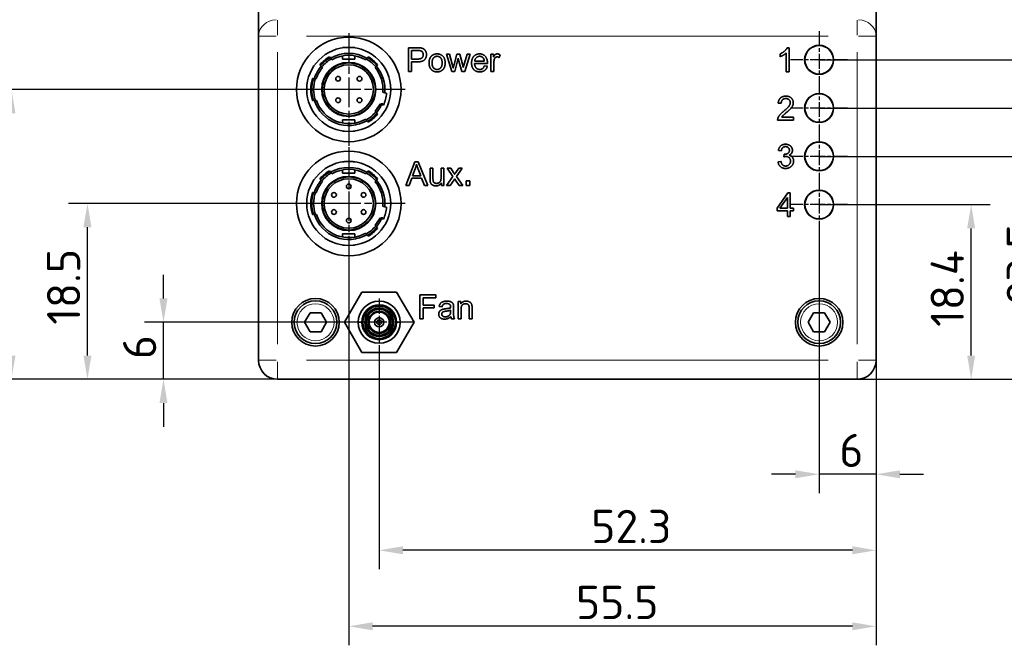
# Model space of a CAD drawing. Header units: millimetres. Extents: x 5 to 589, y 5 to 415.
# Tile 30 of 34: x 431 to 535, y 191 to 257. Entities that reach past the tile are written whole.
import ezdxf

# ---------------------------------------------------------------- set-up
doc = ezdxf.new("R2010")
doc.units = ezdxf.units.MM
doc.linetypes.add('CHAIN', pattern=[0.3543, 0.2362, -0.0295, 0.0591, -0.0295])
doc.linetypes.add('LONG_DASH_DOTTED', pattern=[0.3001, 0.2362, -0.0295, 0.0049, -0.0295])
for name, color, linetype, lineweight in [('Bemaßung (ISO)', 7, 'Continuous', 25), ('Mittelpunktmarkierung (ISO)', 7, 'LONG_DASH_DOTTED', 25), ('Sichtbar (ISO)', 7, 'Continuous', 35), ('Sichtbar schmal (ISO)', 7, 'Continuous', 18)]:
    doc.layers.add(name, color=color, linetype=linetype, lineweight=lineweight)
doc.styles.add('Notiztext (ISO)', font='isocpeur.ttf')
doc.dimstyles.new('Standard (ISO)', dxfattribs={"dimtxt": 3.5, "dimasz": 2.5, "dimexe": 2, "dimexo": 0, "dimgap": 0.762, "dimtad": 1, "dimtoh": 1, "dimdec": 8, "dimrnd": 1e-08, "dimdsep": 46, "dimtxsty": 'Notiztext (ISO)', "dimcen": 0.09, "dimdle": 10, "dimclrd": 256, "dimclre": 256, "dimclrt": 256, "dimadec": 6, "dimazin": 2, "dimtfac": 0.514286, "dimtdec": 3, "dimtmove": 0, "dimatfit": 3, "dimfxl": 1, "dimtolj": 1, "dimlwd": -1, "dimlwe": -1, "dimarcsym": 0})

# ---------------------------------------------------------------- blocks, each defined once
blk = doc.blocks.new('*D31')
at = {"layer": 'Bemaßung (ISO)', "transparency": 16777216}
for p, q in [((515.47, 237.65), (533.47, 237.65)), ((531.47, 221.77), (531.47, 235.15)), ((519.47, 219.27), (533.47, 219.27))]:
    blk.add_line(p, q, dxfattribs=at)
for points in [[(531.05, 235.15), (531.89, 235.15), (531.47, 237.65)], [(531.05, 221.77), (531.89, 221.77), (531.47, 219.27)]]:
    blk.add_solid(points, dxfattribs=at)
at = {"layer": 'Defpoints', "color": 0, "transparency": 16777216}
for p in [(515.47, 237.65), (531.47, 237.65), (519.47, 219.27)]:
    blk.add_point(p, dxfattribs=at)
at = {"layer": 'Bemaßung (ISO)', "transparency": 16777216, "insert": (527.21, 224.79), "char_height": 3.5, "attachment_point": 1, "rotation": 90, "style": 'Notiztext (ISO)'}
blk.add_mtext('\\A1;18.4', dxfattribs=at)
blk = doc.blocks.new('*D32')
at = {"layer": 'Bemaßung (ISO)', "transparency": 16777216}
for p, q in [((515.47, 242.73), (541.47, 242.73)), ((539.47, 221.77), (539.47, 240.23)), ((519.47, 219.27), (541.47, 219.27))]:
    blk.add_line(p, q, dxfattribs=at)
for points in [[(539.05, 240.23), (539.89, 240.23), (539.47, 242.73)], [(539.05, 221.77), (539.89, 221.77), (539.47, 219.27)]]:
    blk.add_solid(points, dxfattribs=at)
at = {"layer": 'Defpoints', "color": 0, "transparency": 16777216}
for p in [(515.47, 242.73), (539.47, 242.73), (519.47, 219.27)]:
    blk.add_point(p, dxfattribs=at)
at = {"layer": 'Bemaßung (ISO)', "transparency": 16777216, "insert": (535.21, 227.16), "char_height": 3.5, "attachment_point": 1, "rotation": 90, "style": 'Notiztext (ISO)'}
blk.add_mtext('\\A1;23.5', dxfattribs=at)
blk = doc.blocks.new('*D33')
at = {"layer": 'Bemaßung (ISO)', "transparency": 16777216}
for p, q in [((515.47, 247.81), (549.47, 247.81)), ((547.47, 221.77), (547.47, 245.31)), ((519.47, 219.27), (549.47, 219.27))]:
    blk.add_line(p, q, dxfattribs=at)
for points in [[(547.05, 245.31), (547.89, 245.31), (547.47, 247.81)], [(547.05, 221.77), (547.89, 221.77), (547.47, 219.27)]]:
    blk.add_solid(points, dxfattribs=at)
at = {"layer": 'Defpoints', "color": 0, "transparency": 16777216}
for p in [(515.47, 247.81), (547.47, 247.81), (519.47, 219.27)]:
    blk.add_point(p, dxfattribs=at)
at = {"layer": 'Bemaßung (ISO)', "transparency": 16777216, "insert": (543.21, 229.7), "char_height": 3.5, "attachment_point": 1, "rotation": 90, "style": 'Notiztext (ISO)'}
blk.add_mtext('\\A1;28.5', dxfattribs=at)
blk = doc.blocks.new('*D34')
at = {"layer": 'Bemaßung (ISO)', "transparency": 16777216}
for p, q in [((515.47, 252.89), (557.47, 252.89)), ((555.47, 221.77), (555.47, 250.39)), ((519.47, 219.27), (557.47, 219.27))]:
    blk.add_line(p, q, dxfattribs=at)
for points in [[(555.05, 250.39), (555.89, 250.39), (555.47, 252.89)], [(555.05, 221.77), (555.89, 221.77), (555.47, 219.27)]]:
    blk.add_solid(points, dxfattribs=at)
at = {"layer": 'Defpoints', "color": 0, "transparency": 16777216}
for p in [(515.47, 252.89), (555.47, 252.89), (519.47, 219.27)]:
    blk.add_point(p, dxfattribs=at)
at = {"layer": 'Bemaßung (ISO)', "transparency": 16777216, "insert": (551.21, 232.24), "char_height": 3.5, "attachment_point": 1, "rotation": 90, "style": 'Notiztext (ISO)'}
blk.add_mtext('\\A1;33.6', dxfattribs=at)
blk = doc.blocks.new('*D39')
at = {"layer": 'Bemaßung (ISO)', "transparency": 16777216}
for p, q in [((510.43, 276.57), (565.47, 276.57)), ((563.47, 221.77), (563.47, 274.07)), ((519.47, 219.27), (565.47, 219.27))]:
    blk.add_line(p, q, dxfattribs=at)
for points in [[(563.05, 274.07), (563.89, 274.07), (563.47, 276.57)], [(563.05, 221.77), (563.89, 221.77), (563.47, 219.27)]]:
    blk.add_solid(points, dxfattribs=at)
at = {"layer": 'Defpoints', "color": 0, "transparency": 16777216}
for p in [(510.43, 276.57), (563.47, 276.57), (519.47, 219.27)]:
    blk.add_point(p, dxfattribs=at)
at = {"layer": 'Bemaßung (ISO)', "transparency": 16777216, "insert": (559.21, 244.08), "char_height": 3.5, "attachment_point": 1, "rotation": 90, "style": 'Notiztext (ISO)'}
blk.add_mtext('\\A1;57.3', dxfattribs=at)
blk = doc.blocks.new('*D40')
at = {"layer": 'Bemaßung (ISO)', "transparency": 16777216}
for p, q in [((515.47, 234.65), (515.47, 207.27)), ((521.47, 221.27), (521.47, 207.27)), ((512.97, 209.27), (510.47, 209.27)), ((521.47, 209.27), (515.47, 209.27)), ((523.97, 209.27), (526.47, 209.27))]:
    blk.add_line(p, q, dxfattribs=at)
for points in [[(512.97, 209.69), (512.97, 208.85), (515.47, 209.27)], [(523.97, 209.69), (523.97, 208.85), (521.47, 209.27)]]:
    blk.add_solid(points, dxfattribs=at)
at = {"layer": 'Defpoints', "color": 0, "transparency": 16777216}
for p in [(515.47, 234.65), (521.47, 221.27), (515.47, 209.27)]:
    blk.add_point(p, dxfattribs=at)
at = {"layer": 'Bemaßung (ISO)', "transparency": 16777216, "insert": (517.6, 213.53), "char_height": 3.5, "attachment_point": 1, "style": 'Notiztext (ISO)'}
blk.add_mtext('\\A1;6', dxfattribs=at)
blk = doc.blocks.new('*D41')
at = {"layer": 'Bemaßung (ISO)', "transparency": 16777216}
for p, q in [((469.17, 221.55), (469.17, 199.27)), ((521.47, 221.27), (521.47, 199.27)), ((518.97, 201.27), (471.67, 201.27))]:
    blk.add_line(p, q, dxfattribs=at)
for points in [[(471.67, 201.69), (471.67, 200.85), (469.17, 201.27)], [(518.97, 201.69), (518.97, 200.85), (521.47, 201.27)]]:
    blk.add_solid(points, dxfattribs=at)
at = {"layer": 'Defpoints', "color": 0, "transparency": 16777216}
for p in [(469.17, 221.55), (521.47, 221.27), (469.17, 201.27)]:
    blk.add_point(p, dxfattribs=at)
at = {"layer": 'Bemaßung (ISO)', "transparency": 16777216, "insert": (491.48, 205.53), "char_height": 3.5, "attachment_point": 1, "style": 'Notiztext (ISO)'}
blk.add_mtext('\\A1;52.3', dxfattribs=at)
blk = doc.blocks.new('*D42')
at = {"layer": 'Bemaßung (ISO)', "transparency": 16777216}
for p, q in [((465.97, 231.84), (465.97, 191.27)), ((521.47, 221.27), (521.47, 191.27)), ((518.97, 193.27), (468.47, 193.27))]:
    blk.add_line(p, q, dxfattribs=at)
for points in [[(468.47, 193.69), (468.47, 192.85), (465.97, 193.27)], [(518.97, 193.69), (518.97, 192.85), (521.47, 193.27)]]:
    blk.add_solid(points, dxfattribs=at)
at = {"layer": 'Defpoints', "color": 0, "transparency": 16777216}
for p in [(465.97, 231.84), (521.47, 221.27), (465.97, 193.27)]:
    blk.add_point(p, dxfattribs=at)
at = {"layer": 'Bemaßung (ISO)', "transparency": 16777216, "insert": (489.88, 197.53), "char_height": 3.5, "attachment_point": 1, "style": 'Notiztext (ISO)'}
blk.add_mtext('\\A1;55.5', dxfattribs=at)
blk = doc.blocks.new('*D43')
at = {"layer": 'Bemaßung (ISO)', "transparency": 16777216}
for p, q in [((446.47, 227.77), (446.47, 230.27)), ((469.17, 225.27), (444.47, 225.27)), ((446.47, 219.27), (446.47, 225.27)), ((458.47, 219.27), (444.47, 219.27)), ((446.47, 216.77), (446.47, 214.27))]:
    blk.add_line(p, q, dxfattribs=at)
for points in [[(446.05, 227.77), (446.89, 227.77), (446.47, 225.27)], [(446.05, 216.77), (446.89, 216.77), (446.47, 219.27)]]:
    blk.add_solid(points, dxfattribs=at)
at = {"layer": 'Defpoints', "color": 0, "transparency": 16777216}
for p in [(446.47, 225.27), (469.17, 225.27), (458.47, 219.27)]:
    blk.add_point(p, dxfattribs=at)
at = {"layer": 'Bemaßung (ISO)', "transparency": 16777216, "insert": (442.21, 221.39), "char_height": 3.5, "attachment_point": 1, "rotation": 90, "style": 'Notiztext (ISO)'}
blk.add_mtext('\\A1;6', dxfattribs=at)
blk = doc.blocks.new('*D44')
at = {"layer": 'Bemaßung (ISO)', "transparency": 16777216}
for p, q in [((465.97, 237.77), (436.47, 237.77)), ((438.47, 221.77), (438.47, 235.27)), ((458.47, 219.27), (436.47, 219.27))]:
    blk.add_line(p, q, dxfattribs=at)
for points in [[(438.05, 235.27), (438.89, 235.27), (438.47, 237.77)], [(438.05, 221.77), (438.89, 221.77), (438.47, 219.27)]]:
    blk.add_solid(points, dxfattribs=at)
at = {"layer": 'Defpoints', "color": 0, "transparency": 16777216}
for p in [(438.47, 237.77), (465.97, 237.77), (458.47, 219.27)]:
    blk.add_point(p, dxfattribs=at)
at = {"layer": 'Bemaßung (ISO)', "transparency": 16777216, "insert": (434.21, 225.01), "char_height": 3.5, "attachment_point": 1, "rotation": 90, "style": 'Notiztext (ISO)'}
blk.add_mtext('\\A1;18.5', dxfattribs=at)
blk = doc.blocks.new('*D45')
at = {"layer": 'Bemaßung (ISO)', "transparency": 16777216}
for p, q in [((465.97, 249.77), (428.47, 249.77)), ((430.47, 221.77), (430.47, 247.27)), ((458.47, 219.27), (428.47, 219.27))]:
    blk.add_line(p, q, dxfattribs=at)
for points in [[(430.05, 247.27), (430.89, 247.27), (430.47, 249.77)], [(430.05, 221.77), (430.89, 221.77), (430.47, 219.27)]]:
    blk.add_solid(points, dxfattribs=at)
at = {"layer": 'Defpoints', "color": 0, "transparency": 16777216}
for p in [(430.47, 249.77), (465.97, 249.77), (458.47, 219.27)]:
    blk.add_point(p, dxfattribs=at)
at = {"layer": 'Bemaßung (ISO)', "transparency": 16777216, "insert": (426.21, 230.66), "char_height": 3.5, "attachment_point": 1, "rotation": 90, "style": 'Notiztext (ISO)'}
blk.add_mtext('\\A1;30.5', dxfattribs=at)

msp = doc.modelspace()

# ---------------------------------------------------------------- linework, layer by layer
at = {"layer": 'Mittelpunktmarkierung (ISO)', "linetype": 'CHAIN', "ltscale": 13.167707}
for p, q in [((465.97141571, 255.69486993), (465.97141571, 243.84486993)), ((471.89641571, 249.76986993), (460.04641571, 249.76986993)), ((465.97141571, 243.69486993), (465.97141571, 231.84486993)), ((471.89641571, 237.76986993), (460.04641571, 237.76986993))]:
    msp.add_line(p, q, dxfattribs=at)
at = {"layer": 'Mittelpunktmarkierung (ISO)', "linetype": 'CHAIN', "ltscale": 6.667144}
for p, q in [((515.47141571, 255.88986993), (515.47141571, 249.88986993)), ((518.47141571, 252.88986993), (512.47141571, 252.88986993)), ((515.47141571, 250.80986993), (515.47141571, 244.80986993)), ((518.47141571, 247.80986993), (512.47141571, 247.80986993)), ((515.47141571, 245.72986993), (515.47141571, 239.72986993)), ((518.47141571, 242.72986993), (512.47141571, 242.72986993)), ((515.47141571, 240.64986993), (515.47141571, 234.64986993)), ((518.47141571, 237.64986993), (512.47141571, 237.64986993))]:
    msp.add_line(p, q, dxfattribs=at)
at = {"layer": 'Mittelpunktmarkierung (ISO)', "linetype": 'CHAIN', "ltscale": 6.907332}
msp.add_line((469.17141571, 227.76986993), (469.17141571, 221.55371995), dxfattribs=at)
at = {"layer": 'Mittelpunktmarkierung (ISO)', "linetype": 'CHAIN', "ltscale": 8.258727}
msp.add_line((472.88756569, 225.26986993), (465.45526574, 225.26986993), dxfattribs=at)
at = {"layer": 'Sichtbar (ISO)'}
for p, q in [((456.47141571, 267.16046885), (456.47141571, 255.38252336)), ((521.47141571, 255.38252336), (521.47141571, 267.16046885)), ((456.47141571, 255.38252336), (456.47141571, 221.26986993)), ((521.47141571, 221.26986993), (521.47141571, 255.38252336)), ((465.32141571, 254.14686947), (465.32141571, 254.16986993)), ((465.32141571, 254.16986993), (465.50170835, 254.16986993)), ((466.44112307, 254.16986993), (466.62141571, 254.16986993)), ((466.62141571, 254.14686947), (466.62141571, 254.16986993)), ((472.24008949, 254.15987762), (473.18330595, 254.15987762)), ((472.24008949, 251.65987762), (472.24008949, 254.15987762)), ((512.10194169, 254.14463376), (512.30011243, 254.14463376)), ((512.30011243, 254.14463376), (512.30011243, 251.63510632)), ((463.93236849, 253.21113226), (464.06275088, 253.05574859)), ((464.06275088, 253.05574859), (464.19334087, 252.9001175)), ((465.32141571, 252.96986993), (465.32141571, 253.31070316)), ((465.32141571, 252.96986993), (466.62141571, 252.96986993)), ((466.62141571, 252.96986993), (466.62141571, 253.31070316)), ((467.74949055, 252.9001175), (467.88008054, 253.05574859)), ((467.88008054, 253.05574859), (468.01046293, 253.21113226)), ((472.57164437, 252.97085323), (472.57164437, 253.86452701)), ((472.57164437, 253.86452701), (473.21188827, 253.86452701)), ((473.21760474, 252.97085323), (472.57164437, 252.97085323)), ((476.25304681, 253.47199653), (476.56935778, 253.47199653)), ((476.80373278, 251.65987762), (476.25304681, 253.47199653)), ((476.56935778, 253.47199653), (476.85899193, 252.42588372)), ((477.05906815, 252.41063982), (477.34679681, 253.47199653)), ((477.49351937, 253.0546947), (477.12385474, 251.65987762)), ((477.34679681, 253.47199653), (477.66310778, 253.47199653)), ((477.56402242, 252.74410018), (477.49351937, 253.0546947)), ((477.66310778, 253.47199653), (477.93368705, 252.42016726)), ((478.12614132, 252.42397823), (478.43864132, 253.47199653)), ((478.73780291, 253.47199653), (478.16806205, 251.65987762)), ((478.43864132, 253.47199653), (478.73780291, 253.47199653)), ((480.93483034, 253.47199653), (481.21112608, 253.47199653)), ((480.93483034, 251.65987762), (480.93483034, 253.47199653)), ((481.21112608, 253.47199653), (481.21112608, 253.19760628)), ((481.91806205, 253.41483189), (481.81135474, 253.12900872)), ((511.37976182, 253.22047218), (511.37976182, 253.51772828)), ((511.99332889, 251.63510632), (511.99332889, 253.59013681)), ((463.0668931, 252.22012469), (462.93651072, 252.37550837)), ((463.19748309, 252.06449361), (463.0668931, 252.22012469)), ((468.87593832, 252.22012469), (468.74534833, 252.06449361)), ((469.0063207, 252.37550837), (468.87593832, 252.22012469)), ((473.21379376, 252.67550262), (472.57164437, 252.67550262)), ((472.57164437, 252.67550262), (472.57164437, 251.65987762)), ((476.85899193, 252.42588372), (476.96379376, 252.03716421)), ((477.85175108, 251.65987762), (477.56402242, 252.74410018)), ((477.93368705, 252.42016726), (478.02324498, 252.07527397)), ((478.02324498, 252.07527397), (478.12614132, 252.42397823)), ((480.56135474, 252.48685933), (479.21036388, 252.48685933)), ((480.2393273, 252.73838372), (479.22751327, 252.73838372)), ((480.23551632, 252.24486238), (480.55373278, 252.20484714)), ((481.24161388, 252.60881055), (481.24161388, 251.65987762)), ((462.14029316, 250.91986993), (462.34960677, 250.91986993)), ((462.34960677, 250.91986993), (462.56003769, 250.91986993)), ((472.57164437, 251.65987762), (472.24008949, 251.65987762)), ((477.12385474, 251.65987762), (476.80373278, 251.65987762)), ((478.16806205, 251.65987762), (477.85175108, 251.65987762)), ((481.24161388, 251.65987762), (480.93483034, 251.65987762)), ((512.30011243, 251.63510632), (511.99332889, 251.63510632)), ((463.14298859, 250.11986993), (463.17141571, 250.11986993)), ((463.17141571, 250.11986993), (463.17141571, 249.76986993)), ((463.17141571, 249.76986993), (463.17141571, 249.41986993)), ((463.17141571, 249.41986993), (463.14298859, 249.41986993)), ((469.55983036, 249.48128664), (469.75606974, 249.42870445)), ((469.75606974, 249.42870445), (469.95199715, 249.37620586)), ((462.34960677, 248.61986993), (462.14029316, 248.61986993)), ((462.56003769, 248.61986993), (462.34960677, 248.61986993)), ((469.41960498, 248.17300088), (469.2233656, 248.22558306)), ((469.35372262, 248.26986993), (469.57141571, 248.26986993)), ((469.61553239, 248.12050229), (469.41960498, 248.17300088)), ((511.47884718, 248.31006059), (511.16253621, 248.34245389)), ((467.88008054, 246.48399127), (467.74949055, 246.63962236)), ((468.74534833, 247.47524625), (468.87593832, 247.31961516)), ((468.87593832, 247.31961516), (469.0063207, 247.16423149)), ((511.53220084, 246.85045693), (512.7574295, 246.85045693)), ((512.7574295, 246.85045693), (512.7574295, 246.55510632)), ((465.32141571, 246.56986993), (465.32141571, 246.22903669)), ((466.62141571, 246.56986993), (465.32141571, 246.56986993)), ((466.62141571, 246.56986993), (466.62141571, 246.22903669)), ((468.01046293, 246.32860759), (467.88008054, 246.48399127)), ((512.7574295, 246.55510632), (511.10537157, 246.55510632)), ((465.32141571, 245.39287038), (465.32141571, 245.36986993)), ((465.50170835, 245.36986993), (465.32141571, 245.36986993)), ((466.62141571, 245.36986993), (466.44112307, 245.36986993)), ((466.62141571, 245.39287038), (466.62141571, 245.36986993)), ((511.48456365, 243.30246913), (511.17778011, 243.35772827)), ((511.75323743, 242.6812801), (511.78563072, 242.94995388)), ((465.32141571, 242.14686947), (465.32141571, 242.16986993)), ((465.32141571, 242.16986993), (465.50170835, 242.16986993)), ((466.44112307, 242.16986993), (466.62141571, 242.16986993)), ((466.62141571, 242.14686947), (466.62141571, 242.16986993)), ((471.96760474, 239.65987762), (472.92797059, 242.15987762)), ((472.92797059, 242.15987762), (473.2862023, 242.15987762)), ((473.2862023, 242.15987762), (474.30754376, 239.65987762)), ((474.52476937, 240.34966421), (474.52476937, 241.47199653)), ((474.52476937, 241.47199653), (474.83155291, 241.47199653)), ((474.83155291, 241.47199653), (474.83155291, 240.46780445)), ((475.68521144, 240.50210323), (475.68521144, 241.47199653)), ((475.68521144, 241.47199653), (475.99199498, 241.47199653)), ((475.99199498, 241.47199653), (475.99199498, 239.65987762)), ((476.93140047, 240.59737762), (476.31783339, 241.47199653)), ((476.31783339, 241.47199653), (476.69893095, 241.47199653)), ((476.69893095, 241.47199653), (476.98094315, 241.04707275)), ((477.24580595, 241.04135628), (477.550684, 241.47199653)), ((477.92034864, 241.47199653), (477.30678156, 240.60309409)), ((477.550684, 241.47199653), (477.92034864, 241.47199653)), ((511.1472923, 242.15917645), (511.45407584, 242.19919169)), ((463.93236849, 241.21113226), (464.06275088, 241.05574859)), ((464.06275088, 241.05574859), (464.19334087, 240.9001175)), ((465.32141571, 240.96986993), (465.32141571, 241.31070316)), ((465.32141571, 240.96986993), (466.62141571, 240.96986993)), ((466.62141571, 240.96986993), (466.62141571, 241.31070316)), ((467.74949055, 240.9001175), (467.88008054, 241.05574859)), ((467.88008054, 241.05574859), (468.01046293, 241.21113226)), ((472.59260474, 240.41635628), (472.31821449, 239.65987762)), ((473.64062303, 240.41635628), (472.59260474, 240.41635628)), ((472.68787913, 240.68503006), (472.96417486, 241.41864287)), ((473.53772669, 240.68503006), (472.68787913, 240.68503006)), ((473.27476937, 241.37862762), (473.53772669, 240.68503006)), ((473.93025717, 239.65987762), (473.64062303, 240.41635628)), ((476.26829071, 239.65987762), (476.93140047, 240.59737762)), ((477.30678156, 240.60309409), (477.96417486, 239.65987762)), ((463.0668931, 240.22012469), (462.93651072, 240.37550837)), ((463.19748309, 240.06449361), (463.0668931, 240.22012469)), ((468.87593832, 240.22012469), (468.74534833, 240.06449361)), ((469.0063207, 240.37550837), (468.87593832, 240.22012469)), ((472.31821449, 239.65987762), (471.96760474, 239.65987762)), ((474.30754376, 239.65987762), (473.93025717, 239.65987762)), ((475.71760474, 239.65987762), (475.71760474, 239.92664592)), ((475.99199498, 239.65987762), (475.71760474, 239.65987762)), ((476.63986083, 239.65987762), (476.26829071, 239.65987762)), ((477.12576022, 240.35728616), (476.63986083, 239.65987762)), ((477.21341266, 240.22009104), (477.12576022, 240.35728616)), ((477.58688827, 239.65987762), (477.21341266, 240.22009104)), ((477.96417486, 239.65987762), (477.58688827, 239.65987762)), ((478.30892255, 239.65987762), (478.30892255, 240.13799756)), ((478.30892255, 240.13799756), (478.71005707, 240.13799756)), ((478.71005707, 239.65987762), (478.30892255, 239.65987762)), ((478.71005707, 240.13799756), (478.71005707, 239.65987762)), ((462.14029316, 238.91986993), (462.34960677, 238.91986993)), ((462.34960677, 238.91986993), (462.56003769, 238.91986993)), ((511.04439596, 237.28020537), (512.18387767, 238.89987)), ((511.34546304, 237.28020537), (512.12861852, 238.40825415)), ((512.12861852, 238.40825415), (512.12861852, 237.28020537)), ((512.18387767, 238.89987), (512.43540206, 238.89987)), ((512.43540206, 238.89987), (512.43540206, 237.28020537)), ((463.14298859, 238.11986993), (463.17141571, 238.11986993)), ((463.17141571, 237.41986993), (463.14298859, 237.41986993)), ((463.17141571, 238.11986993), (463.17141571, 237.76986993)), ((463.17141571, 237.76986993), (463.17141571, 237.41986993)), ((469.55983036, 237.48128664), (469.75606974, 237.42870445)), ((469.75606974, 237.42870445), (469.95199715, 237.37620586)), ((462.34960677, 236.61986993), (462.14029316, 236.61986993)), ((462.56003769, 236.61986993), (462.34960677, 236.61986993)), ((469.35372262, 236.26986993), (469.57141571, 236.26986993)), ((511.04439596, 236.99819317), (511.04439596, 237.28020537)), ((512.12861852, 236.99819317), (511.04439596, 236.99819317)), ((512.12861852, 237.28020537), (511.34546304, 237.28020537)), ((512.12861852, 236.39987), (512.12861852, 236.99819317)), ((512.43540206, 236.39987), (512.12861852, 236.39987)), ((512.43540206, 237.28020537), (512.7726734, 237.28020537)), ((512.7726734, 236.99819317), (512.43540206, 236.99819317)), ((512.43540206, 236.99819317), (512.43540206, 236.39987)), ((512.7726734, 237.28020537), (512.7726734, 236.99819317)), ((468.74534833, 235.47524625), (468.87593832, 235.31961516)), ((468.87593832, 235.31961516), (469.0063207, 235.16423149)), ((469.41960498, 236.17300088), (469.2233656, 236.22558306)), ((469.61553239, 236.12050229), (469.41960498, 236.17300088)), ((465.32141571, 234.56986993), (465.32141571, 234.22903669)), ((466.62141571, 234.56986993), (465.32141571, 234.56986993)), ((466.62141571, 234.56986993), (466.62141571, 234.22903669)), ((467.88008054, 234.48399127), (467.74949055, 234.63962236)), ((468.01046293, 234.32860759), (467.88008054, 234.48399127)), ((465.32141571, 233.39287038), (465.32141571, 233.36986993)), ((465.50170835, 233.36986993), (465.32141571, 233.36986993)), ((466.62141571, 233.36986993), (466.44112307, 233.36986993)), ((466.62141571, 233.39287038), (466.62141571, 233.36986993)), ((465.5052415, 225.26986993), (467.33832861, 228.44486993)), ((465.5052415, 225.26986993), (467.33832861, 228.44486993)), ((467.33832861, 228.44486993), (471.00450282, 228.44486993)), ((467.33832861, 228.44486993), (471.00450282, 228.44486993)), ((471.00450282, 228.44486993), (472.83758992, 225.26986993)), ((471.00450282, 228.44486993), (472.83758992, 225.26986993)), ((473.45723888, 228.13987762), (475.14550108, 228.13987762)), ((473.45723888, 225.63987762), (473.45723888, 228.13987762)), ((475.14550108, 228.13987762), (475.14550108, 227.84452701)), ((475.14550108, 227.84452701), (473.78879376, 227.84452701)), ((473.78879376, 227.84452701), (473.78879376, 227.07089897)), ((473.78879376, 227.07089897), (474.96257425, 227.07089897)), ((474.96257425, 227.07089897), (474.96257425, 226.77554836)), ((475.78574498, 226.8936886), (475.48467791, 226.93370384)), ((477.47781815, 227.45199653), (477.75411388, 227.45199653)), ((477.47781815, 225.63987762), (477.47781815, 227.45199653)), ((477.75411388, 227.45199653), (477.75411388, 227.19475567)), ((461.31671517, 225.26986993), (461.89406544, 226.26986993)), ((461.89406544, 226.26986993), (463.04876598, 226.26986993)), ((463.04876598, 226.26986993), (463.62611625, 225.26986993)), ((469.17141571, 226.76846993), (469.17141571, 226.64146993)), ((469.17141571, 226.64146993), (469.17141571, 226.76846993)), ((469.17141571, 226.43826993), (469.17141571, 226.33666993)), ((469.17141571, 226.33666993), (469.17141571, 226.43826993)), ((474.96257425, 226.77554836), (473.78879376, 226.77554836)), ((473.78879376, 226.77554836), (473.78879376, 225.63987762)), ((476.69275717, 226.54879531), (476.69085169, 226.43637153)), ((477.0014462, 226.80794165), (477.0014462, 226.39826177)), ((477.78460169, 226.62882579), (477.78460169, 225.63987762)), ((478.6420712, 225.63987762), (478.6420712, 226.74124958)), ((478.94885474, 226.7526825), (478.94885474, 225.63987762)), ((514.31671517, 225.26986993), (514.89406544, 226.26986993)), ((514.89406544, 226.26986993), (516.04876598, 226.26986993)), ((516.04876598, 226.26986993), (516.62611625, 225.26986993)), ((461.89406544, 224.26986993), (461.31671517, 225.26986993)), ((463.62611625, 225.26986993), (463.04876598, 224.26986993)), ((467.33832861, 222.09486993), (465.5052415, 225.26986993)), ((467.33832861, 222.09486993), (465.5052415, 225.26986993)), ((467.33626571, 225.26986993), (466.95526574, 225.26986993)), ((466.95526574, 225.26986993), (467.33626571, 225.26986993)), ((467.33626571, 225.26986993), (467.46326571, 225.26986993)), ((467.46326571, 225.26986993), (467.33626571, 225.26986993)), ((469.17141571, 225.33336993), (469.17141571, 225.52386993)), ((469.17141571, 225.52386993), (469.17141571, 225.33336993)), ((469.17141571, 225.01586993), (469.17141571, 225.20636993)), ((469.17141571, 225.20636993), (469.17141571, 225.01586993)), ((470.87956571, 225.26986993), (471.00656571, 225.26986993)), ((471.00656571, 225.26986993), (470.87956571, 225.26986993)), ((472.83758992, 225.26986993), (471.00450282, 222.09486993)), ((472.83758992, 225.26986993), (471.00450282, 222.09486993)), ((471.38756569, 225.26986993), (471.00656571, 225.26986993)), ((471.00656571, 225.26986993), (471.38756569, 225.26986993)), ((473.78879376, 225.63987762), (473.45723888, 225.63987762)), ((477.09862608, 225.63987762), (476.77850413, 225.63987762)), ((477.78460169, 225.63987762), (477.47781815, 225.63987762)), ((478.94885474, 225.63987762), (478.6420712, 225.63987762)), ((514.89406544, 224.26986993), (514.31671517, 225.26986993)), ((516.62611625, 225.26986993), (516.04876598, 224.26986993)), ((463.04876598, 224.26986993), (461.89406544, 224.26986993)), ((469.17141571, 224.20306993), (469.17141571, 224.10146993)), ((469.17141571, 224.10146993), (469.17141571, 224.20306993)), ((469.17141571, 223.89826993), (469.17141571, 223.77126993)), ((469.17141571, 223.77126993), (469.17141571, 223.89826993)), ((516.04876598, 224.26986993), (514.89406544, 224.26986993)), ((471.00450282, 222.09486993), (467.33832861, 222.09486993)), ((471.00450282, 222.09486993), (467.33832861, 222.09486993)), ((458.47141571, 219.26986993), (519.47141571, 219.26986993))]:
    msp.add_line(p, q, dxfattribs=at)
for centre, radius in [((465.97141571, 249.76986993), 5.5), ((465.97141571, 249.76986993), 4.425), ((515.47141571, 252.88986993), 1.525), ((515.47141571, 252.88986993), 1.5), ((465.97141571, 249.76986993), 2.85), ((465.97141571, 249.76986993), 2.8), ((465.97141571, 249.76986993), 2.6), ((464.84141571, 250.89986993), 0.25), ((467.10141571, 250.89986993), 0.25), ((464.84141571, 248.63986993), 0.25), ((467.10141571, 248.63986993), 0.25), ((515.47141571, 247.80986993), 1.525), ((515.47141571, 247.80986993), 1.5), ((515.47141571, 242.72986993), 1.525), ((515.47141571, 242.72986993), 1.5), ((465.97141571, 237.76986993), 5.5), ((465.97141571, 237.76986993), 4.425), ((465.97141571, 237.76986993), 2.85), ((465.97141571, 237.76986993), 2.8), ((465.97141571, 237.76986993), 2.6), ((465.97141571, 239.56986993), 0.25), ((464.41256998, 238.66986993), 0.25), ((467.53026144, 238.66986993), 0.25), ((515.47141571, 237.64986993), 1.525), ((515.47141571, 237.64986993), 1.5), ((464.41256998, 236.86986993), 0.25), ((467.53026144, 236.86986993), 0.25), ((465.97141571, 235.96986993), 0.25), ((462.47141571, 225.26986993), 2.5), ((462.47141571, 225.26986993), 2.25), ((469.17141571, 225.26986993), 2.21614997), ((469.17141571, 225.26986993), 1.70815), ((515.47141571, 225.26986993), 2.5), ((515.47141571, 225.26986993), 2.25), ((469.17141571, 225.26986993), 1.5113), ((469.17141571, 225.26986993), 1.3716), ((469.17141571, 225.26986993), 1.1684), ((469.17141571, 225.26986993), 0.4826), ((469.17141571, 225.26986993), 0.0635)]:
    msp.add_circle(centre, radius, dxfattribs=at)
for centre, radius, start, end in [((465.97141571, 249.76986993), 4, 120.6479649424, 139.3520350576), ((465.97141571, 249.76986993), 3.9, 120.4059317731, 139.5940682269), ((465.97141571, 249.76986993), 3.7, 119.8820193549, 140.1179806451), ((465.97141571, 249.76986993), 3.8, 59.8490269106, 120.1509730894), ((465.97141571, 249.76986993), 3.6, 60.402121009, 119.597878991), ((465.97141571, 249.76986993), 3.7, 39.8820193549, 60.1179806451), ((465.97141571, 249.76986993), 3.9, 40.4059317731, 59.5940682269), ((465.97141571, 249.76986993), 4, 40.6479649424, 59.3520350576), ((465.97141571, 249.76986993), 3.8, 139.8490269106, 162.3842693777), ((465.97141571, 249.76986993), 3.6, 140.402121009, 161.3706694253), ((465.97141571, 249.76986993), 3.6, 355.402121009, 39.597878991), ((465.97141571, 249.76986993), 3.8, 354.8490269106, 40.1509730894), ((465.97141571, 249.76986993), 4, 163.2916562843, 196.7083437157), ((465.97141571, 249.76986993), 3.9, 162.8501502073, 197.1498497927), ((465.97141571, 249.76986993), 3.7, 161.8918995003, 198.1081004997), ((465.97141571, 249.76986993), 4, 335.6479649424, 354.3520350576), ((465.97141571, 249.76986993), 3.8, 197.6157306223, 300.1509730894), ((465.97141571, 249.76986993), 3.6, 198.6293305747, 299.597878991), ((465.97141571, 249.76986993), 3.6, 320.402121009, 334.597878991), ((465.97141571, 249.76986993), 3.8, 319.8490269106, 335.1509730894), ((465.97141571, 249.76986993), 3.7, 334.8820193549, 336.0834655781), ((465.97141571, 249.76986993), 3.9, 335.4059317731, 337.380135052), ((465.97141571, 249.76986993), 3.7, 299.8820193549, 320.1179806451), ((465.97141571, 249.76986993), 3.9, 300.4059317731, 319.5940682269), ((465.97141571, 249.76986993), 4, 300.6479649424, 319.3520350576), ((465.97141571, 237.76986993), 3.8, 59.8490269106, 120.1509730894), ((465.97141571, 237.76986993), 4, 120.6479649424, 139.3520350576), ((465.97141571, 237.76986993), 3.9, 120.4059317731, 139.5940682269), ((465.97141571, 237.76986993), 3.7, 119.8820193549, 140.1179806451), ((465.97141571, 237.76986993), 3.6, 60.402121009, 119.597878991), ((465.97141571, 237.76986993), 3.7, 39.8820193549, 60.1179806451), ((465.97141571, 237.76986993), 3.9, 40.4059317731, 59.5940682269), ((465.97141571, 237.76986993), 4, 40.6479649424, 59.3520350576), ((465.97141571, 237.76986993), 3.8, 139.8490269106, 162.3842693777), ((465.97141571, 237.76986993), 3.6, 140.402121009, 161.3706694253), ((465.97141571, 237.76986993), 3.6, 355.402121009, 39.597878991), ((465.97141571, 237.76986993), 3.8, 354.8490269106, 40.1509730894), ((465.97141571, 237.76986993), 4, 163.2916562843, 196.7083437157), ((465.97141571, 237.76986993), 3.9, 162.8501502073, 197.1498497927), ((465.97141571, 237.76986993), 3.7, 161.8918995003, 198.1081004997), ((465.97141571, 237.76986993), 4, 335.6479649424, 354.3520350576), ((465.97141571, 237.76986993), 3.8, 197.6157306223, 300.1509730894), ((465.97141571, 237.76986993), 3.6, 198.6293305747, 299.597878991), ((465.97141571, 237.76986993), 3.7, 334.8820193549, 336.0834655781), ((465.97141571, 237.76986993), 3.9, 335.4059317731, 337.380135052), ((465.97141571, 237.76986993), 3.7, 299.8820193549, 320.1179806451), ((465.97141571, 237.76986993), 3.9, 300.4059317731, 319.5940682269), ((465.97141571, 237.76986993), 3.6, 320.402121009, 334.597878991), ((465.97141571, 237.76986993), 3.8, 319.8490269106, 335.1509730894), ((465.97141571, 237.76986993), 4, 300.6479649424, 319.3520350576), ((469.17141571, 225.26986993), 2.21614997, 0, 180), ((469.17141571, 225.26986993), 1.83515, 0, 180), ((469.17141571, 225.26986993), 1.83515, 0, 180), ((469.17141571, 225.26986993), 1.70815, 0, 180), ((469.17141571, 225.26986993), 1.5113, 0, 180), ((469.17141571, 225.26986993), 1.4986, 90, 270), ((469.17141571, 225.26986993), 1.3716, 90, 270), ((469.17141571, 225.26986993), 1.1684, 90, 270), ((469.17141571, 225.26986993), 1.0668, 90, 270), ((469.17141571, 225.26986993), 1.4986, 270, 90), ((469.17141571, 225.26986993), 1.3716, 270, 90), ((469.17141571, 225.26986993), 1.1684, 270, 90), ((469.17141571, 225.26986993), 1.0668, 270, 90), ((469.17141571, 225.26986993), 2.21614997, 180, 0), ((469.17141571, 225.26986993), 1.83515, 180, 0), ((469.17141571, 225.26986993), 1.83515, 180, 0), ((469.17141571, 225.26986993), 1.70815, 180, 0), ((469.17141571, 225.26986993), 1.5113, 180, 0), ((469.17141571, 225.26986993), 0.254, 90, 270), ((469.17141571, 225.26986993), 0.0635, 90, 270), ((469.17141571, 225.26986993), 0.254, 270, 90), ((469.17141571, 225.26986993), 0.0635, 270, 90), ((458.47141571, 221.26986993), 2, 180, 270), ((519.47141571, 221.26986993), 2, 270, 0)]:
    msp.add_arc(centre, radius, start, end, dxfattribs=at)
for points in [[(473.18330595, 254.15987762), (473.43292486, 254.15987762), (473.56440352, 254.13510628)], [(473.56440352, 254.13510628), (473.74923583, 254.10461848), (473.99694925, 253.93312458), (474.14938827, 253.62253006), (474.14938827, 253.43579226)], [(511.37976182, 253.51772828), (511.63700267, 253.63777401), (512.02191121, 253.9826673), (512.10194169, 254.14463376)], [(473.21188827, 253.86452701), (473.43673583, 253.86452701), (473.5205773, 253.84166116)], [(474.14938827, 253.43579226), (474.14938827, 253.11757579), (473.74351937, 252.67550262), (473.21379376, 252.67550262)], [(473.80830595, 253.42626482), (473.80830595, 253.20903921), (473.53963217, 252.97085323), (473.21760474, 252.97085323)], [(473.5205773, 253.84166116), (473.65015047, 253.80736238), (473.80830595, 253.58251482), (473.80830595, 253.42626482)], [(474.41806205, 252.56688982), (474.41806205, 253.06803311), (474.69816876, 253.31003006)], [(474.69816876, 253.31003006), (474.93063827, 253.51201177), (475.26600413, 253.51201177)], [(474.73437303, 252.56498433), (474.73437303, 252.9136886), (475.03734559, 253.25858189), (475.26600413, 253.25858189)], [(475.26600413, 253.51201177), (475.63947974, 253.51201177), (476.1139462, 253.0223014), (476.1139462, 252.59166116)], [(475.26600413, 253.25858189), (475.49275717, 253.25858189), (475.79763522, 252.91178311), (475.79763522, 252.57641726)], [(478.89405291, 252.54974043), (478.89405291, 253.0070575), (479.36470839, 253.51201177), (479.74008949, 253.51201177)], [(479.22751327, 252.73838372), (479.24275717, 252.9765697), (479.53048583, 253.26048738), (479.74199498, 253.26048738)], [(479.74008949, 253.51201177), (480.10213217, 253.51201177), (480.56326022, 253.01658494), (480.56326022, 252.56879531)], [(479.74199498, 253.26048738), (479.97636998, 253.26048738), (480.12309254, 253.08327701)], [(480.12309254, 253.08327701), (480.21836693, 252.96704226), (480.2393273, 252.73838372)], [(481.21112608, 253.19760628), (481.31592791, 253.39006055), (481.49504376, 253.51201177), (481.60365656, 253.51201177)], [(481.29306205, 252.96704226), (481.24161388, 252.80317031), (481.24161388, 252.60881055)], [(481.58650717, 253.19570079), (481.48551632, 253.19570079), (481.32736083, 253.07374958), (481.29306205, 252.96704226)], [(481.81135474, 253.12900872), (481.69893095, 253.19570079), (481.58650717, 253.19570079)], [(481.60365656, 253.51201177), (481.75800108, 253.51201177), (481.91806205, 253.41483189)], [(511.99332889, 253.59013681), (511.8828106, 253.48533498), (511.5226734, 253.27382584), (511.37976182, 253.22047218)], [(475.26600413, 251.61986238), (474.88681205, 251.61986238), (474.41806205, 252.10766726), (474.41806205, 252.56688982)], [(475.26600413, 251.87138677), (475.03734559, 251.87138677), (474.73437303, 252.21818555), (474.73437303, 252.56498433)], [(476.1139462, 252.59166116), (476.1139462, 252.24295689), (475.90434254, 251.84089897), (475.5041901, 251.61986238), (475.26600413, 251.61986238)], [(475.79763522, 252.57641726), (475.79763522, 252.22009104), (475.49466266, 251.87138677), (475.26600413, 251.87138677)], [(476.96379376, 252.03716421), (476.97141571, 252.06574653), (477.05906815, 252.41063982)], [(479.75723888, 251.61986238), (479.35899193, 251.61986238), (478.89405291, 252.10957275), (478.89405291, 252.54974043)], [(479.21036388, 252.48685933), (479.22751327, 252.18769775), (479.53048583, 251.87138677), (479.75723888, 251.87138677)], [(479.75723888, 251.87138677), (479.9268273, 251.87138677), (480.16501327, 252.05050262), (480.23551632, 252.24486238)], [(480.55373278, 252.20484714), (480.47751327, 251.92664592), (480.07164437, 251.61986238), (479.75723888, 251.61986238)], [(480.56326022, 252.56879531), (480.56326022, 252.54211848), (480.56135474, 252.48685933)], [(511.16253621, 248.34245389), (511.1949295, 248.69496913), (511.61794779, 249.06463376), (511.97427401, 249.06463376)], [(511.96665206, 248.81120389), (511.74561547, 248.81120389), (511.48075267, 248.54443559), (511.47884718, 248.31006059)], [(512.43730755, 248.37865815), (512.43730755, 248.56158498), (512.17625572, 248.81120389), (511.96665206, 248.81120389)], [(511.97427401, 249.06463376), (512.33441121, 249.06463376), (512.75361852, 248.66638681), (512.75361852, 248.3710362)], [(511.74561547, 247.47926791), (512.15148438, 247.81463376), (512.43730755, 248.20335328), (512.43730755, 248.37865815)], [(512.75361852, 248.3710362), (512.75361852, 248.22050267), (512.6316673, 247.93086852), (512.34584413, 247.61074657), (512.01619474, 247.33063986)], [(511.10537157, 246.55510632), (511.1015606, 246.66562462), (511.14157584, 246.76852096)], [(511.14157584, 246.76852096), (511.20445694, 246.93810937), (511.48265816, 247.26394779), (511.74561547, 247.47926791)], [(512.01619474, 247.33063986), (511.73989901, 247.10007584), (511.58364901, 246.9342984), (511.53220084, 246.85045693)], [(511.17778011, 243.35772827), (511.23494474, 243.6664173), (511.63319169, 244.00559413), (511.93044779, 244.00559413)], [(511.93616426, 243.75406974), (511.7570484, 243.75406974), (511.51886243, 243.52922218), (511.48456365, 243.30246913)], [(511.93044779, 244.00559413), (512.13433499, 244.00559413), (512.47922828, 243.83028925), (512.66215511, 243.52731669), (512.66215511, 243.35772827)], [(512.34584413, 243.36344474), (512.34584413, 243.53303315), (512.1171856, 243.75406974), (511.93616426, 243.75406974)], [(511.96855755, 242.71557888), (511.8828106, 242.71557888), (511.75323743, 242.6812801)], [(511.78563072, 242.94995388), (511.81802401, 242.94614291), (511.8351734, 242.94614291)], [(511.8351734, 242.94614291), (512.03143865, 242.94614291), (512.34584413, 243.15193559), (512.34584413, 243.36344474)], [(512.45826791, 242.22967949), (512.45826791, 242.44118864), (512.18197218, 242.71557888), (511.96855755, 242.71557888)], [(512.66215511, 243.35772827), (512.66215511, 243.19576181), (512.48875572, 242.92899352), (512.31726182, 242.85086852)], [(512.31726182, 242.85086852), (512.54020389, 242.79942035), (512.78410633, 242.47739291), (512.78410633, 242.23539596)], [(472.96417486, 241.41864287), (473.04992181, 241.65682884), (473.09946449, 241.89692031)], [(473.09946449, 241.89692031), (473.15662913, 241.6949386), (473.27476937, 241.37862762)], [(511.94188072, 241.45414596), (511.61223133, 241.45414596), (511.17778011, 241.84667645), (511.1472923, 242.15917645)], [(511.45407584, 242.19919169), (511.5074295, 241.93813986), (511.76085938, 241.70757584), (511.94378621, 241.70757584)], [(512.78410633, 242.23539596), (512.78410633, 241.90955754), (512.30582889, 241.45414596), (511.94188072, 241.45414596)], [(511.94378621, 241.70757584), (512.16101182, 241.70757584), (512.45826791, 242.00864291), (512.45826791, 242.22967949)], [(474.83155291, 240.46780445), (474.83155291, 240.22771299), (474.85060778, 240.14387153)], [(475.20502852, 239.88472518), (475.34222364, 239.88472518), (475.58422059, 240.02573128), (475.68521144, 240.26963372), (475.68521144, 240.50210323)], [(476.98094315, 241.04707275), (477.06097364, 240.92702701), (477.10861083, 240.84699653)], [(477.10861083, 240.84699653), (477.18483034, 240.95370384), (477.24580595, 241.04135628)], [(474.54382425, 240.06384104), (474.52476937, 240.15339897), (474.52476937, 240.34966421)], [(475.14405291, 239.61986238), (474.98399193, 239.61986238), (474.70579071, 239.7418136), (474.57050108, 239.9285514), (474.54382425, 240.06384104)], [(474.85060778, 240.14387153), (474.8791901, 240.02192031), (475.06592791, 239.88472518), (475.20502852, 239.88472518)], [(475.71760474, 239.92664592), (475.50609559, 239.61986238), (475.14405291, 239.61986238)], [(475.48467791, 226.93370384), (475.52469315, 227.12615811), (475.71333644, 227.36434409), (476.06775717, 227.49201177), (476.30022669, 227.49201177)], [(476.25640047, 227.23858189), (476.04108034, 227.23858189), (475.83528766, 227.08614287), (475.78574498, 226.8936886)], [(476.60510474, 227.13378006), (476.48886998, 227.23858189), (476.25640047, 227.23858189)], [(476.30022669, 227.49201177), (476.5326962, 227.49201177), (476.82233034, 227.38339897), (476.95952547, 227.21762153), (476.9862023, 227.09185933)], [(476.69275717, 226.86891726), (476.69275717, 227.05756055), (476.60510474, 227.13378006)], [(476.9862023, 227.09185933), (477.0014462, 227.01182884), (477.0014462, 226.80794165)], [(477.75411388, 227.19475567), (477.9541901, 227.49201177), (478.3295712, 227.49201177)], [(478.26478461, 227.22524348), (478.06851937, 227.22524348), (477.78460169, 226.97562458), (477.78460169, 226.62882579)], [(478.6420712, 226.74124958), (478.6420712, 226.92798738), (478.56966266, 227.11472518), (478.38864132, 227.22524348), (478.26478461, 227.22524348)], [(478.3295712, 227.49201177), (478.49344315, 227.49201177), (478.76783339, 227.37387153), (478.90502852, 227.18332275), (478.93170534, 227.05184409)], [(478.93170534, 227.05184409), (478.94885474, 226.96609714), (478.94885474, 226.7526825)], [(475.43132425, 226.11815506), (475.43132425, 226.25153921), (475.55327547, 226.47067031), (475.74763522, 226.60405445), (475.87149193, 226.63644775)], [(476.05060778, 225.59986238), (475.7514462, 225.59986238), (475.43132425, 225.89140201), (475.43132425, 226.11815506)], [(475.75906815, 226.12577701), (475.75906815, 226.2058075), (475.8448151, 226.33728616), (476.0010651, 226.40588372), (476.19161388, 226.43256055)], [(476.12301632, 225.83995384), (475.94390047, 225.83995384), (475.75906815, 226.00382579), (475.75906815, 226.12577701)], [(475.87149193, 226.63644775), (475.96104986, 226.66121909), (476.14397669, 226.68408494)], [(476.641309, 226.12958799), (476.57652242, 225.99429836), (476.30022669, 225.83995384), (476.12301632, 225.83995384)], [(476.14397669, 226.68408494), (476.51554681, 226.72791116), (476.69085169, 226.78888677)], [(476.19161388, 226.43256055), (476.52507425, 226.48019775), (476.69275717, 226.54879531)], [(476.69085169, 226.43637153), (476.69085169, 226.23438982), (476.641309, 226.12958799)], [(476.69085169, 226.78888677), (476.69275717, 226.85176787), (476.69275717, 226.86891726)], [(477.0014462, 226.39826177), (477.0014462, 225.9714325), (477.04146144, 225.74467945), (477.09862608, 225.63987762)], [(476.71752852, 225.8628197), (476.54603461, 225.71800262), (476.23162913, 225.59986238), (476.05060778, 225.59986238)], [(476.77850413, 225.63987762), (476.73086693, 225.73515201), (476.71752852, 225.8628197)]]:
    msp.add_open_spline(points, degree=2, dxfattribs=at)
at = {"layer": 'Sichtbar schmal (ISO)'}
for p, q in [((458.47141571, 257.0598645), (458.47141571, 255.48719527)), ((519.47141571, 255.48719527), (519.47141571, 257.0598645)), ((458.31449752, 255.38252336), (456.47758104, 255.38252336)), ((461.52141571, 255.38252336), (516.42141571, 255.38252336)), ((521.46525038, 255.38252336), (519.6283339, 255.38252336)), ((458.47141571, 222.9755026), (458.47141571, 253.67689069)), ((519.47141571, 253.67689069), (519.47141571, 222.9755026)), ((456.47758104, 221.26986993), (458.31449752, 221.26986993)), ((458.47141571, 221.11295174), (458.47141571, 219.27603526)), ((516.42141571, 221.26986993), (461.52141571, 221.26986993)), ((519.47141571, 219.27603526), (519.47141571, 221.11295174)), ((519.6283339, 221.26986993), (521.46525038, 221.26986993))]:
    msp.add_line(p, q, dxfattribs=at)
for centre in [(462.47141571, 225.26986993), (515.47141571, 225.26986993)]:
    msp.add_circle(centre, 1.95, dxfattribs=at)
for centre, major_axis, start_param, end_param in [((458.47141571, 255.38252336), (-2, 0), 4.7909287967, 6.2046454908), ((519.47141571, 255.38252336), (2, 0), 0.0785398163, 1.4922565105)]:
    msp.add_ellipse(centre, major_axis=major_axis, ratio=0.8660254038, start_param=start_param, end_param=end_param, dxfattribs=at)

# ---------------------------------------------------------------- dimensions: what is measured, and where the dimension line sits
at = {"layer": 'Bemaßung (ISO)'}
for base, p1, p2, override, picture, middle in [((563.47141666, 276.56986994), (519.47141571, 219.26986993), (510.4314157, 276.56986994), {"dimgap": 0.762, "dimtoh": 0, "dimdec": 1, "dimtol": 0, "dimlim": 0, "dimtp": 0, "dimtm": 0, "dimtdec": 3, "dimtofl": 0, "dimatfit": 1}, '*D39', (563.47141666, 247.92986993)), ((555.47141666, 252.88986993), (519.47141571, 219.26986993), (515.47141571, 252.88986993), {"dimgap": 0.762, "dimtoh": 0, "dimdec": 1, "dimtol": 0, "dimlim": 0, "dimtp": 0, "dimtm": 0, "dimtdec": 3, "dimtofl": 0, "dimatfit": 1}, '*D34', (555.47141666, 236.08986993)), ((430.471414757, 249.7698699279), (458.4714157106, 219.2698699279), (465.9714157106, 249.7698699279), {"dimgap": 0.762, "dimtoh": 0, "dimdec": 8, "dimtol": 0, "dimlim": 0, "dimtp": 0, "dimtm": 0, "dimtdec": 3, "dimtofl": 0, "dimatfit": 1}, '*D45', (430.471414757, 234.5098699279)), ((547.47141666, 247.80986993), (519.47141571, 219.26986993), (515.47141571, 247.80986993), {"dimgap": 0.762, "dimtoh": 0, "dimdec": 1, "dimtol": 0, "dimlim": 0, "dimtp": 0, "dimtm": 0, "dimtdec": 3, "dimtofl": 0, "dimatfit": 1}, '*D33', (547.47141666, 233.54986993)), ((539.47141666, 242.72986993), (519.47141571, 219.26986993), (515.47141571, 242.72986993), {"dimgap": 0.762, "dimtoh": 0, "dimdec": 1, "dimtol": 0, "dimlim": 0, "dimtp": 0, "dimtm": 0, "dimtdec": 3, "dimtofl": 0, "dimatfit": 1}, '*D32', (539.47141666, 231.00986993)), ((438.471414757, 237.7698699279), (458.4714157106, 219.2698699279), (465.9714157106, 237.7698699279), {"dimgap": 0.762, "dimtoh": 0, "dimdec": 8, "dimtol": 0, "dimlim": 0, "dimtp": 0, "dimtm": 0, "dimtdec": 3, "dimtofl": 0, "dimatfit": 1}, '*D44', (438.471414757, 228.5098699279)), ((531.47141666, 237.64986993), (519.47141571, 219.26986993), (515.47141571, 237.64986993), {"dimgap": 0.762, "dimtoh": 0, "dimdec": 1, "dimtol": 0, "dimlim": 0, "dimtp": 0, "dimtm": 0, "dimtdec": 3, "dimtofl": 0, "dimatfit": 1}, '*D31', (531.47141666, 228.46986993)), ((446.471414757, 225.2698699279), (458.4714157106, 219.2698699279), (469.1714157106, 225.2698699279), {"dimgap": 0.762, "dimtoh": 0, "dimdec": 8, "dimtol": 0, "dimlim": 0, "dimtp": 0, "dimtm": 0, "dimtdec": 3, "dimtofl": 1, "dimatfit": 1}, '*D43', (446.471414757, 222.2698699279))]:
    dim = msp.add_linear_dim(base=base, p1=p1, p2=p2, angle=270, dimstyle='Standard (ISO)', override=override, dxfattribs=at)
    dim.commit()
    dim.dimension.update_dxf_attribs({"geometry": picture, "text_midpoint": middle, "dimtype": 160})
for base, p2, override, picture, middle in [((515.4714157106, 209.2698689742), (515.4714157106, 234.6498699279), {"dimgap": 0.762, "dimtoh": 0, "dimdec": 8, "dimtol": 0, "dimlim": 0, "dimtp": 0, "dimtm": 0, "dimtdec": 3, "dimtofl": 1, "dimatfit": 1}, '*D40', (518.4714157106, 209.2698689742)), ((465.9714157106, 193.2698689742), (465.9714157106, 231.8448699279), {"dimgap": 0.762, "dimtoh": 0, "dimdec": 8, "dimtol": 0, "dimlim": 0, "dimtp": 0, "dimtm": 0, "dimtdec": 3, "dimtofl": 0, "dimatfit": 1}, '*D42', (493.7314157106, 193.2698689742)), ((469.1714157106, 201.2698689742), (469.1714157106, 221.5537199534), {"dimgap": 0.762, "dimtoh": 0, "dimdec": 8, "dimtol": 0, "dimlim": 0, "dimtp": 0, "dimtm": 0, "dimtdec": 3, "dimtofl": 0, "dimatfit": 1}, '*D41', (495.3314157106, 201.2698689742))]:
    dim = msp.add_linear_dim(base=base, p1=(521.4714157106, 221.2698699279), p2=p2, dimstyle='Standard (ISO)', override=override, dxfattribs=at)
    dim.commit()
    dim.dimension.update_dxf_attribs({"geometry": picture, "text_midpoint": middle, "dimtype": 160})

doc.saveas('drawing.dxf')
